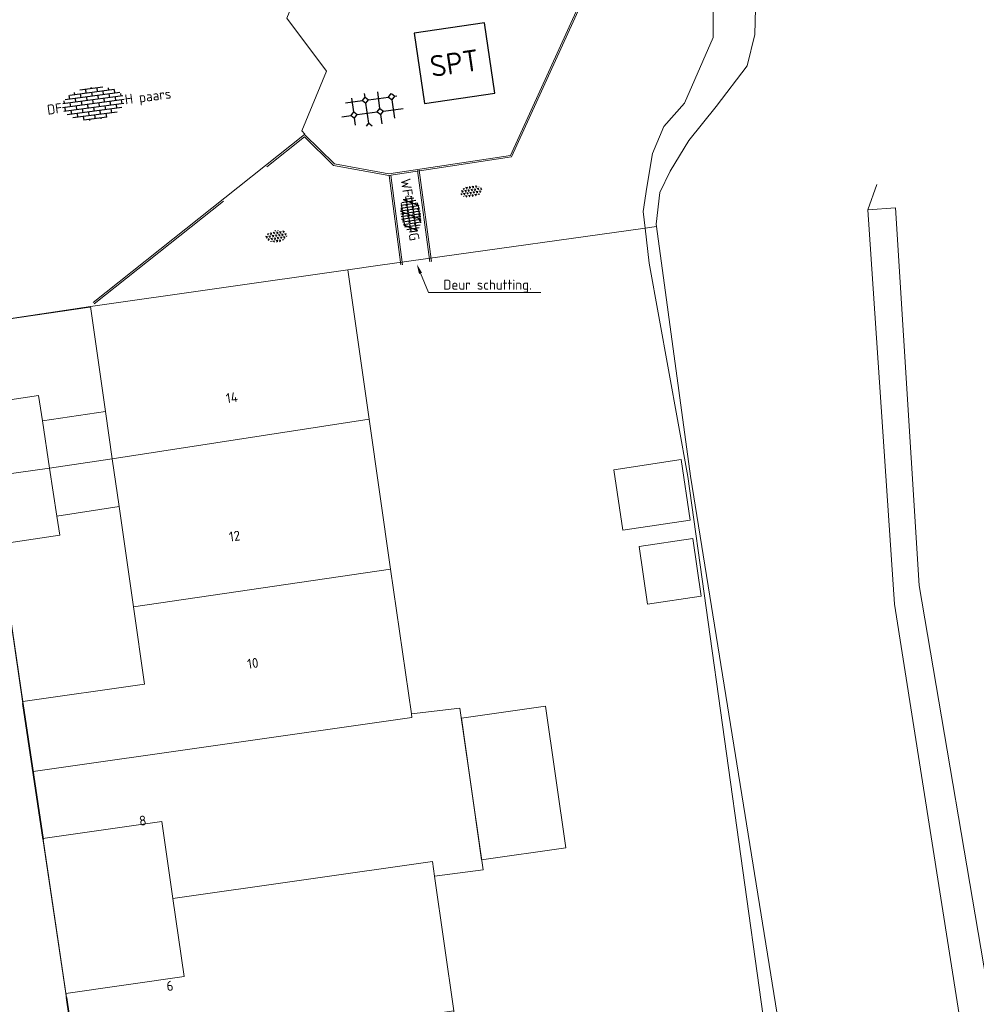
# Model space of a CAD drawing. Header units: metres. Extents: x 102746 to 103541, y 468531 to 469408.
# Tile 66 of 87: x 103076 to 103111, y 469071 to 469107. Entities that reach past the tile are written whole.
import ezdxf
from ezdxf import colors
from ezdxf.entities.mleader import LeaderData, LeaderLine
from ezdxf.enums import TextEntityAlignment as Align
from ezdxf.math import Vec2, Vec3

# ---------------------------------------------------------------- set-up
doc = ezdxf.new("R2010")
doc.units = ezdxf.units.M
doc.linetypes.add('VH-OPSLUITBAND_60X200', pattern=[12, 6, -2, 2, -2])
doc.layers.get('0').update_dxf_attribs({"lineweight": 25})
for name, color, linetype, lineweight in [('B-RO-GR-SIERPLANTSOEN-S', 90, 'Continuous', 25), ('B-RO-IE-MEUBILAIR_WEGMEUBILAIR-S', 7, 'Continuous', 25), ('B-RO-OG-BEBOUWING-G', 7, 'Continuous', 35), ('B-RO-OG-BGT-G', 253, 'Continuous', 13), ('B-RO-VH-KANTOPSLUITING_ACHTERKANTBAND-G', 253, 'Continuous', 18), ('B-RO-VH-KANTOPSLUITING_OPSLUITBAND_60X200-G', 150, 'VH-OPSLUITBAND_60X200', 18), ('B-RO-VH-VERHARDING-G', 252, 'Continuous', 18), ('B-RO-VH-VERHARDING_BETONSTRAATSTEEN-S', 252, 'Continuous', 25), ('B-RO-VH-VERHARDING_SIERBESTRATING-S', 252, 'Continuous', 25), ('B-RO-VH-VERHARDING_STRAATBAKSTEEN-S', 252, 'Continuous', 25), ('X-XX-AL-T18', 7, 'Continuous', 18)]:
    doc.layers.add(name, color=color, linetype=linetype, lineweight=lineweight)
doc.styles.add('NLCS-ISO', font='txt')
doc.styles.add('NLCS-ISO-M200-T18', font='txt', dxfattribs={"height": 0.36})

# ---------------------------------------------------------------- blocks, each defined once
blk = doc.blocks.new('SIE-WEG_SPEELTOESTEL-SO')
at = {"flags": 128}
blk.add_lwpolyline([(-0.75, -0.75), (0.75, -0.75), (0.75, 0.75), (-0.75, 0.75)], close=True, dxfattribs=at)
at = {"style": 'NLCS-ISO'}
blk.add_text('SPT', height=0.45, dxfattribs=at).set_placement((0, 0), align=Align.MIDDLE_CENTER)
blk = doc.blocks.new('SVH-BSS_DIKFORMAAT_HALFST-SO')
for p, q in [((-4.14, 1.38), (-4.14, 2.026432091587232)), ((4.061169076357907, 2.069999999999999), (-4.061169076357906, 2.069999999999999)), ((-3.105, 2.069999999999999), (-3.105, 2.485249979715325)), ((2.102528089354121, 2.759999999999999), (-2.10252808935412, 2.759999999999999)), ((-2.07, 2.76), (-2.07, 2.766779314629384)), ((-2.07, 1.38), (-2.07, 2.069999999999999)), ((-1.035, 2.07), (-1.035, 2.76)), ((1.159579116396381e-16, 2.76), (8.674204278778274e-17, 2.972868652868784)), ((3.145728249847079e-17, 1.38), (3.145728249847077e-17, 2.07)), ((1.035, 2.07), (1.034999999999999, 2.76)), ((2.07, 2.759999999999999), (2.069999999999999, 2.766779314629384)), ((2.07, 1.379999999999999), (2.069999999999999, 2.069999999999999)), ((3.105, 2.07), (3.104999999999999, 2.485249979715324)), ((4.14, 1.379999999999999), (4.139999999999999, 2.02643209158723)), ((5.50365357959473, 0.6899999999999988), (-5.503653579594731, 0.6899999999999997)), ((-5.175, 0.6900000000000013), (-5.175, 1.202059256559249)), ((-5.175, -0.6899999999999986), (-5.175, 1.332267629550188e-15)), ((5.011615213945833, 1.379999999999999), (-5.011615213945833, 1.38)), ((-4.14, 4.440892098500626e-16), (-4.14, 0.6900000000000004)), ((-3.105, 0.6899999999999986), (-3.105, 1.379999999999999)), ((-2.07, 0), (-2.07, 0.6899999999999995)), ((-1.035, 0.6900000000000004), (-1.035, 1.38)), ((-1.035, -0.6899999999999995), (-1.035, 4.440892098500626e-16)), ((-5.304334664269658e-17, 0), (-5.304334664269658e-17, 0.69)), ((1.035, 0.69), (1.034999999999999, 1.38)), ((1.035, -0.69), (1.034999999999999, 0)), ((2.07, -4.440892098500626e-16), (2.069999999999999, 0.6899999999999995)), ((3.105, 0.69), (3.104999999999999, 1.379999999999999)), ((4.14, -8.881784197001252e-16), (4.139999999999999, 0.6899999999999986)), ((5.175, 0.6899999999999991), (5.174999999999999, 1.202059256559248)), ((5.658165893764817, -1.110223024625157e-15), (-5.658165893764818, -2.220446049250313e-16)), ((5.50365357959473, -0.6900000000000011), (-5.503653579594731, -0.6900000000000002)), ((5.011615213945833, -1.380000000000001), (-5.011615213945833, -1.38)), ((-4.14, -1.379999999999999), (-4.14, -0.6899999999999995)), ((-3.105, -0.6900000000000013), (-3.105, -1.332267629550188e-15)), ((-3.105, -2.070000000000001), (-3.105, -1.380000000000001)), ((-2.07, -1.38), (-2.07, -0.6900000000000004)), ((-1.035, -2.069999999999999), (-1.035, -1.379999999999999)), ((-1.37543975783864e-16, -1.38), (-1.37543975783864e-16, -0.69)), ((1.035, -2.07), (1.034999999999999, -1.38)), ((2.07, -1.38), (2.069999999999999, -0.6900000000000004)), ((3.105, -0.69), (3.104999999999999, -4.440892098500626e-16)), ((3.105, -2.07), (3.104999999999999, -1.38)), ((4.14, -1.380000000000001), (4.139999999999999, -0.6900000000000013)), ((5.175, -0.6900000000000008), (5.174999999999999, -1.332267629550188e-15)), ((4.061169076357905, -2.070000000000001), (-4.061169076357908, -2.07)), ((2.102528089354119, -2.760000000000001), (-2.102528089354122, -2.76)), ((-2.07, -2.76), (-2.07, -2.07)), ((-1.035, -2.922709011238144), (-1.035, -2.759999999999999)), ((-2.220446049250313e-16, -2.76), (-2.220446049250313e-16, -2.07)), ((1.035, -2.922709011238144), (1.034999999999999, -2.76)), ((2.07, -2.76), (2.069999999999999, -2.07))]:
    blk.add_line(p, q)
at = {"style": 'NLCS-ISO'}
blk.add_attdef('FORMAAT', text='', height=1.8, dxfattribs=at).set_placement((-5.758165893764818, -3.33066907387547e-16), align=Align.MIDDLE_RIGHT)
blk.add_attdef('KLEUR', text='', height=1.8, dxfattribs=at).set_placement((5.758165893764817, -1.110223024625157e-15), align=Align.MIDDLE_LEFT)
at = {"style": 'NLCS-ISO', "flags": 1}
blk.add_attdef('FUNCTIE', text='', height=1.8, dxfattribs=at).set_placement((0.1159930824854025, -3.584775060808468), align=Align.MIDDLE_CENTER)
blk = doc.blocks.new('SGR-SIERPLANTSOEN-SO')
at = {"ltscale": 0.1}
h = blk.add_hatch(dxfattribs=at)
h.set_pattern_fill('GR-SIERPLANTSOEN', color=256, scale=0.1, style=0, pattern_type=2)
h.set_pattern_definition([(30, (-2.066961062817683, -1.090504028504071), (0.2886752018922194, 0.4999998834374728), [0.2, -0.8]), (90, (-1.980358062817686, -1.140504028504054), (-0.288675, 0.5), [0.2, -0.8]), (150, (-1.893755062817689, -1.090504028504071), (-0.5773502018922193, 1.165625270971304e-07), [0.2, -0.8])])
edge = h.paths.add_edge_path()
edge.add_ellipse((0, 0), major_axis=(1.980358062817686, 0), ratio=0.5254120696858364, start_angle=0, end_angle=360, ccw=False)
at = {"ltscale": 0.1, "style": 'NLCS-ISO'}
blk.add_attdef('TYPE', text='', height=0.5, dxfattribs=at).set_placement((3.470943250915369, -0.01606055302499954), align=Align.MIDDLE_CENTER)
blk = doc.blocks.new('SVH-SIERBESTRATING_01-SO')
for p, q in [((-3.367013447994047, -0.07165087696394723), (-3.367013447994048, 2.423533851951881)), ((-1.532688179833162, 1.762674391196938), (-0.9670027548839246, 2.328359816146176)), ((-0.9670134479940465, 2.328349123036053), (-0.9670134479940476, 2.982760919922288)), ((-0.9670081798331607, 2.328354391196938), (-0.4013227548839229, 1.7626689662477)), ((1.432986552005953, -0.07165087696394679), (1.432986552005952, 2.961219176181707)), ((3.267322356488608, 1.762674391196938), (3.826666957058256, 2.322018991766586)), ((3.849999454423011, 2.311357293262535), (4.398687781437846, 1.762668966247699)), ((-4.615431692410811, 1.762669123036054), (-1.532713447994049, 1.762669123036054)), ((-1.532688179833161, 1.762674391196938), (-0.9670027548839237, 1.196988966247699)), ((-0.9670134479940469, -2.471650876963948), (-0.9670134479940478, 1.196969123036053)), ((-0.967008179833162, 1.196994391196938), (-0.4013227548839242, 1.762679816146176)), ((-0.4013334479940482, 1.762669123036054), (3.267286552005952, 1.762669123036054)), ((3.267322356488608, 1.762674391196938), (3.833007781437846, 1.196988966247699)), ((3.832986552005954, -2.221008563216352), (3.832986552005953, 1.196969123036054)), ((3.833002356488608, 1.196994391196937), (4.398687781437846, 1.762679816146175)), ((4.398666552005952, 1.762669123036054), (4.777956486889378, 1.762669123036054)), ((-5.66673455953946, -0.6373308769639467), (-3.932713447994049, -0.6373308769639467)), ((-3.932693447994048, -0.6373308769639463), (-3.36700802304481, -0.07164545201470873)), ((-3.932693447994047, -0.6373308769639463), (-3.36700802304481, -1.203016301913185)), ((-3.367013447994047, -0.07165087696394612), (-2.801328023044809, -0.6373363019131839)), ((-3.367013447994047, -1.203010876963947), (-2.801328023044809, -0.6373254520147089)), ((-3.367013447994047, -2.509738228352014), (-3.367013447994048, -1.203030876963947)), ((-2.801333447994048, -0.6373308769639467), (0.8672865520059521, -0.6373308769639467)), ((0.8673170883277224, -0.6373308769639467), (1.43300251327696, -0.07164545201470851)), ((0.8673170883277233, -0.6373308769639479), (1.433002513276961, -1.203016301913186)), ((1.432986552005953, -2.924530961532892), (1.432986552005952, -1.203030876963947)), ((1.432997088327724, -0.07165087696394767), (1.998682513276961, -0.6373363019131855)), ((1.432997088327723, -1.203010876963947), (1.998682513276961, -0.6373254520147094)), ((1.998666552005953, -0.6373308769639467), (5.607970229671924, -0.6373308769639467)), ((-1.453980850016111, -2.95862881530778), (-0.967002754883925, -2.471650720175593)), ((-0.9670081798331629, -2.471656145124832), (-0.4027744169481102, -3.035889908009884))]:
    blk.add_line(p, q)
at = {"style": 'NLCS-ISO'}
blk.add_attdef('FORMAAT', text='', height=1.8, dxfattribs=at).set_placement((-7.295467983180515, 0), align=Align.MIDDLE_RIGHT)
blk.add_attdef('KLEUR', text='', height=1.800000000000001, dxfattribs=at).set_placement((7.072696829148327, 0.09634766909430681), align=Align.MIDDLE_LEFT)
at = {"style": 'NLCS-ISO', "flags": 1}
blk.add_attdef('FUNCTIE', text='', height=1.8, dxfattribs=at).set_placement((0.1159930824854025, -3.584775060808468), align=Align.MIDDLE_CENTER)
blk = doc.blocks.new('SVH-SBS_WAALFORMAAT_HALFST_KL-SO')
for p, q in [((-1, -1.665263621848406), (-1, 1.814065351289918)), ((-0.5, -1.714783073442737), (-0.5, 1.863584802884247)), ((0, -1.724311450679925), (0, 1.873113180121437)), ((0.5, -1.694495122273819), (0.5, 1.843296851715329)), ((-3.5, -0.1360799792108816), (-3.5, 0.2848817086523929)), ((-3, -0.8857282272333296), (-3, 1.034529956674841)), ((-3, 0.6099423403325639), (-2.5, 0.6099423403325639)), ((-2.983436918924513, -0.8995151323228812), (-1.465978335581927, 1.728800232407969)), ((-2.5, -1.213556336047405), (-2.5, 1.362358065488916)), ((-2, -1.427351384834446), (-2, 1.576153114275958)), ((-2, 0.6099423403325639), (-1.5, 0.6099423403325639)), ((-1.5, -1.572148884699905), (-1.5, 1.720950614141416)), ((-1.5, 1.609942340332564), (-1, 1.609942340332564)), ((-1, 0.6099423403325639), (-0.5, 0.6099423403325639)), ((-0.9642814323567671, -1.670184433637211), (1.020831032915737, 1.768131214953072)), ((-0.5, 1.609942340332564), (0, 1.609942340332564)), ((0, 0.6099423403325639), (0.5, 0.6099423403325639)), ((0.5, 1.609942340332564), (1, 1.609942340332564)), ((1, -1.623262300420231), (1, 1.772064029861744)), ((1, 0.6099423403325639), (1.5, 0.6099423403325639)), ((1.5, -1.505019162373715), (1.5, 1.653820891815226)), ((1.5, 1.609942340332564), (1.64300848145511, 1.609942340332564)), ((1.615396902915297, -1.469999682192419), (2.947117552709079, 0.8366081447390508)), ((2, -1.327924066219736), (2, 1.476725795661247)), ((2, 0.6099423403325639), (2.5, 0.6099423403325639)), ((2.5, -1.064854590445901), (2.5, 1.213656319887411)), ((3, -0.6246920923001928), (3, 0.773493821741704)), ((3, 0.6099423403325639), (3.11276982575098, 0.6099423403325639)), ((-3.408325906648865, -0.3900576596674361), (-3, -0.3900576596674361)), ((-2.5, -0.3900576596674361), (-2, -0.3900576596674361)), ((-2, -1.390057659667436), (-1.5, -1.390057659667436)), ((-1.5, -0.3900576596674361), (-1, -0.3900576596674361)), ((-1, -1.390057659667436), (-0.5, -1.390057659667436)), ((-0.5, -0.3900576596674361), (0, -0.3900576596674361)), ((0, -1.390057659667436), (0.5, -1.390057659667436)), ((0.5, -0.3900576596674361), (1, -0.3900576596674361)), ((1, -1.390057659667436), (1.5, -1.390057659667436)), ((1.5, -0.3900576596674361), (2, -0.3900576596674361)), ((2.5, -0.3900576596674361), (3, -0.3900576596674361))]:
    blk.add_line(p, q)
for centre in [(-3.25, 0.6099423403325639), (-2.25, 0.6099423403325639), (-1.25, 0.6099423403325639), (-0.75, 1.609942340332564), (-0.25, 0.6099423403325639), (0.25, 1.609942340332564), (0.75, 0.6099423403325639), (1.25, 1.609942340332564), (1.75, 0.6099423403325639), (2.75, 0.6099423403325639), (-2.75, -0.3900576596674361), (-1.75, -0.3900576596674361), (-1.25, -1.390057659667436), (-0.75, -0.3900576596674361), (-0.25, -1.390057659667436), (0.25, -0.3900576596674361), (0.75, -1.390057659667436), (1.25, -0.3900576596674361), (2.25, -0.3900576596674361)]:
    blk.add_circle(centre, 0.08813061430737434)
for centre, start, end in [((-1.75, 1.609942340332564), 166.7149408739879, 45.75541316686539), ((-2.25, -1.390057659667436), 16.11294238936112, 118.5452885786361), ((1.75, -1.390057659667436), 358.1671471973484, 220.9526485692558)]:
    blk.add_arc(centre, 0.08813061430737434, start, end)
at = {"style": 'NLCS-ISO'}
blk.add_attdef('FORMAAT', text='', height=1.8, dxfattribs=at).set_placement((-3.523289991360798, 0.07440086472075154), align=Align.MIDDLE_RIGHT)
blk.add_attdef('KLEUR', text='', height=1.8, dxfattribs=at).set_placement((3.266509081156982, 0.07440086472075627), align=Align.MIDDLE_LEFT)
at = {"style": 'NLCS-ISO', "flags": 1}
blk.add_attdef('FUNCTIE', text='', height=1.8, dxfattribs=at).set_placement((0.1159930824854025, -3.584775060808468), align=Align.MIDDLE_CENTER)

msp = doc.modelspace()

# ---------------------------------------------------------------- linework, layer by layer
at = {"layer": 'B-RO-OG-BEBOUWING-G', "linetype": 'Continuous', "elevation": -3.86459021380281}
for points in [[(103076.5473591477, 469081.9570576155), (103077.2763274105, 469077.0147568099)], [(103078.1237817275, 469071.2691374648), (103078.8474402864, 469066.3628356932)]]:
    msp.add_lwpolyline(points, dxfattribs=at)
at = {"layer": 'B-RO-OG-BGT-G', "color": 252, "flags": 128}
for points in [[(103101.594, 469110.84), (103101.617, 469106.146), (103100.574, 469103.76), (103099.817, 469102.909), (103099.406, 469101.931), (103099.2, 469100.701), (103099.073, 469099.818), (103099.143, 469099.223), (103099.554, 469099.281), (103099.543, 469099.363), (103099.67, 469100.514), (103100.049, 469101.287), (103100.728, 469102.406), (103101.722, 469103.635), (103102.843, 469105.117), (103103.127, 469106.252), (103103.251, 469110.981), (103102.243, 469110.895)], [(103108.23, 469099.952), (103107.232, 469099.881), (103108.191, 469085.558), (103111.519, 469064.439), (103112.242, 469060.57), (103113.506, 469060.781), (103111.748, 469070.65), (103109.094, 469086.233)], [(103104.682, 469061.57), (103100.69, 469090.194), (103099.293, 469097.942), (103099.143, 469099.223), (103091.162, 469098.103), (103089.44, 469097.862), (103088.344, 469097.708), (103089.121, 469092.28), (103089.9, 469086.837), (103090.653, 469081.573), (103092.416, 469081.787), (103093.254, 469075.907), (103091.496, 469075.684), (103092.198, 469070.784), (103092.953, 469065.507), (103093.74, 469060.007), (103100.45, 469061.067)], [(103100.69, 469090.194), (103104.682, 469061.57), (103105.384, 469061.653), (103100.782, 469090.215), (103099.554, 469099.281), (103099.143, 469099.223), (103099.293, 469097.942)], [(103088.344, 469097.708), (103078.999, 469096.371), (103079.544, 469092.564), (103079.792, 469090.834), (103089.121, 469092.28)], [(103078.999, 469096.371), (103074.4105001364, 469095.6795001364), (103074.948877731, 469092.8120872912), (103077.114, 469093.14), (103077.253, 469092.218), (103077.514, 469090.495), (103077.776, 469088.762), (103077.881, 469088.066), (103075.6938966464, 469087.7434115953), (103076.5369682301, 469082.0275065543), (103080.962, 469082.659), (103080.56, 469085.467), (103080.04, 469089.104), (103079.792, 469090.834), (103079.544, 469092.564)], [(103074.948877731, 469092.8120872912), (103075.3325485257, 469090.193300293), (103077.514, 469090.495), (103077.253, 469092.218), (103077.114, 469093.14)], [(103079.544, 469092.564), (103077.253, 469092.218), (103077.514, 469090.495), (103079.792, 469090.834)], [(103089.9, 469086.837), (103089.121, 469092.28), (103079.792, 469090.834), (103080.04, 469089.104), (103080.56, 469085.467)], [(103079.792, 469090.834), (103077.514, 469090.495), (103077.776, 469088.762), (103080.04, 469089.104)], [(103075.3325485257, 469090.193300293), (103075.6938966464, 469087.7434115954), (103077.881, 469088.066), (103077.776, 469088.762), (103077.514, 469090.495)], [(103100.445, 469090.81), (103100.775, 469088.612), (103098.331, 469088.245), (103098.001, 469090.443)], [(103098.331, 469088.245), (103100.775, 469088.612), (103100.445, 469090.81), (103098.001, 469090.443)], [(103100.87, 469087.942), (103101.174, 469085.848), (103099.223, 469085.566), (103098.92, 469087.66)], [(103099.223, 469085.566), (103101.174, 469085.848), (103100.87, 469087.942), (103098.92, 469087.66)], [(103080.56, 469085.467), (103080.962, 469082.659), (103076.5371594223, 469082.0262102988), (103076.9121704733, 469079.483688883), (103090.671, 469081.447), (103090.653, 469081.573), (103089.9, 469086.837)], [(103077.2711829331, 469077.0496356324), (103081.594, 469077.667), (103081.995, 469074.865), (103091.42, 469076.213), (103091.496, 469075.684), (103093.254, 469075.907), (103092.416, 469081.787), (103090.653, 469081.573), (103090.671, 469081.447), (103076.9121704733, 469079.483688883)], [(103093.202, 469076.27), (103096.256, 469076.706), (103095.521, 469081.859), (103092.468, 469081.424)], [(103081.995, 469074.865), (103081.594, 469077.667), (103077.2711829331, 469077.0496356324), (103078.1015392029, 469071.4199386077), (103082.4, 469072.034)], [(103078.483896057, 469068.8276136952), (103092.198, 469070.784), (103091.496, 469075.684), (103091.42, 469076.213), (103081.995, 469074.865), (103082.4, 469072.034), (103078.1015392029, 469071.4199386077)]]:
    msp.add_lwpolyline(points, close=True, dxfattribs=at)
for points in [[(103103.251, 469110.981), (103103.127, 469106.252), (103102.843, 469105.117), (103101.722, 469103.635), (103100.728, 469102.406), (103100.049, 469101.287), (103099.67, 469100.514), (103099.543, 469099.363), (103099.554, 469099.281), (103100.782, 469090.215), (103105.384, 469061.653), (103105.43, 469061.368), (103106.684, 469050.959), (103107.203, 469049.871), (103108.039, 469048.924), (103108.669, 469048.387), (103109.221, 469047.961), (103110.435, 469047.771), (103113.21, 469047.911)], [(103111.519, 469064.439), (103108.191, 469085.558), (103107.232, 469099.881), (103107.232, 469099.881), (103107.5544802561, 469100.80125)]]:
    msp.add_lwpolyline(points, dxfattribs=at)
at = {"layer": 'B-RO-VH-KANTOPSLUITING_ACHTERKANTBAND-G', "linetype": 'Continuous'}
for points, elevation in [([(103079.097333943, 469096.517951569), (103086.773066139, 469102.614043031), (103087.855132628, 469101.551374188), (103089.837513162, 469101.190381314), (103094.252847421, 469101.862783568), (103097.077766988, 469108.050617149), (103098.897377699, 469110.308188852), (103101.632964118, 469110.795758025)], -3.93695800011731), ([(103090.87371617, 469101.3153715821), (103091.326730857, 469097.996713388)], -3.96809034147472), ([(103090.333812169, 469097.891342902), (103089.904337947, 469101.136583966)], -3.8128075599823)]:
    msp.add_lwpolyline(points, dxfattribs=dict(at, elevation=elevation))
at = {"layer": 'B-RO-VH-KANTOPSLUITING_OPSLUITBAND_60X200-G'}
for points, elevation in [([(103079.1346493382, 469096.470966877), (103086.7688579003, 469102.534080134), (103087.826245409, 469101.495647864), (103089.8366311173, 469101.1295552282), (103094.2939546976, 469101.8083519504), (103097.1292155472, 469108.018837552), (103098.9300055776, 469110.2530586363), (103101.6434921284, 469110.7366889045)], -3.93695800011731), ([(103090.9331648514, 469101.3234866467), (103091.3861795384, 469098.0048284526)], -3.96809034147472), ([(103090.2743307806, 469097.883471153), (103089.8448565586, 469101.128712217)], -3.8128075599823)]:
    msp.add_lwpolyline(points, dxfattribs=dict(at, elevation=elevation))
at = {"layer": 'B-RO-VH-VERHARDING-G', "linetype": 'Continuous'}
for points, elevation in [([(103086.778101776, 469102.6288336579), (103086.670294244, 469102.754940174), (103087.570651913, 469104.914445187), (103086.123716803, 469106.839177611), (103087.20591543, 469109.487877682), (103086.315240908, 469110.733383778), (103087.685793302, 469114.2288744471), (103085.648384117, 469116.8774100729), (103086.323149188, 469118.576440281), (103084.244381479, 469121.344712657), (103082.572599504, 469121.086445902), (103081.84689999, 469119.371125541), (103081.346044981, 469119.290803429)], -3.97427009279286), ([(103078.977186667, 469096.344271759), (103074.410633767, 469095.679519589), (103074.968727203, 469092.706341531)], -3.92837002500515)]:
    msp.add_lwpolyline(points, dxfattribs=dict(at, elevation=elevation))
at = {"layer": 'B-RO-VH-VERHARDING-G', "elevation": -3.86459021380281, "flags": 128}
for points in [[(103076.5473591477, 469081.9570576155), (103075.695866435, 469087.7300567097)], [(103078.1237817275, 469071.2691374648), (103077.2763274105, 469077.0147568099)]]:
    msp.add_lwpolyline(points, dxfattribs=at)

# ---------------------------------------------------------------- block references
at = {"layer": 'B-RO-GR-SIERPLANTSOEN-S', "xscale": 0.2000000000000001, "yscale": 0.2000000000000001, "zscale": 0.2000000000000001, "rotation": 8.40720500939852}
for p in [(103092.833039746, 469100.5465616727), (103085.7566334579, 469098.9255319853)]:
    msp.add_blockref('SGR-SIERPLANTSOEN-SO', p, dxfattribs=at)
at = {"layer": 'B-RO-IE-MEUBILAIR_WEGMEUBILAIR-S', "xscale": 1.719888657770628, "yscale": 1.719888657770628, "zscale": 1.719888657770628, "rotation": 8.372328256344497}
msp.add_blockref('SIE-WEG_SPEELTOESTEL-SO', (103092.2152006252, 469105.2097981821, -3.240000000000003), dxfattribs=at)
at = {"layer": 'B-RO-VH-VERHARDING_BETONSTRAATSTEEN-S', "xscale": 0.2, "yscale": 0.2, "zscale": 0.2, "rotation": 7.574987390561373}
msp.add_blockref('SVH-BSS_DIKFORMAAT_HALFST-SO', (103079.1041428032, 469103.7377320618), dxfattribs=at).add_auto_attribs({'FORMAAT': 'DF', 'KLEUR': 'H paars'})
at = {"layer": 'B-RO-VH-VERHARDING_SIERBESTRATING-S', "xscale": 0.2000000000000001, "yscale": 0.2000000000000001, "zscale": 0.2000000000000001, "rotation": 7.749719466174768}
msp.add_blockref('SVH-SIERBESTRATING_01-SO', (103089.2267575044, 469103.5441074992), dxfattribs=at)
at = {"layer": 'B-RO-VH-VERHARDING_STRAATBAKSTEEN-S', "xscale": 0.2, "yscale": 0.2, "zscale": 0.2, "rotation": 278.3813581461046}
msp.add_blockref('SVH-SBS_WAALFORMAAT_HALFST_KL-SO', (103090.6192895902, 469099.6951657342), dxfattribs=at).add_auto_attribs({'FORMAAT': 'WF', 'KLEUR': 'G'})

# ---------------------------------------------------------------- texts
at = {"layer": 'B-RO-OG-BGT-G', "color": 252, "style": 'NLCS-ISO-M200-T18'}
for s, p in [('14', (103084.134, 469093.065)), ('12', (103084.234, 469088.033)), ('10', (103084.895, 469083.414)), ('8', (103080.896, 469077.699)), ('6', (103081.882, 469071.697))]:
    msp.add_text(s, height=0.36, rotation=8.099999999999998, dxfattribs=at).set_placement(p, align=Align.MIDDLE)

# ---------------------------------------------------------------- leaders
at = {"layer": 'X-XX-AL-T18'}
ml = msp.add_multileader_mtext('Standard', dxfattribs=at)
ml.set_content('Deur schutting.', color=256, style='NLCS-ISO-M200-T18')
ml.set_leader_properties(color=256, linetype='ByLayer', lineweight=-1)
ml.build(insert=Vec2(0, 0))
ml.multileader.update_dxf_attribs({"text_left_attachment_type": 5, "text_right_attachment_type": 5, "dogleg_length": 0.36, "arrow_head_size": 0.36})
ctx = ml.context
ctx.base_point, ctx.char_height, ctx.arrow_head_size, ctx.landing_gap_size, ctx.plane_origin = Vec3(103091.6307410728, 469096.8763732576, -3.811), 0.36, 0.36, 0.18, Vec3(103090.8484802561, 469097.91025, -3.811)
ctx.left_attachment, ctx.right_attachment = 5, 5
notes = []
notes.append((ctx, [(0, (1, 1, 0), (103091.2707410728, 469096.8763732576, -3.811), (1, 0), 0.36, [(0, [(103090.8484802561, 469097.91025, -3.811)], 0, [])])]))
ctx.mtext.insert, ctx.mtext.flow_direction = Vec3(103091.8107410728, 469097.3443732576, -3.811), 5
for ctx, leaders in notes:
    for number, flags, end, landing, length, lines in leaders:
        leader = LeaderData()
        leader.index, (leader.has_last_leader_line, leader.has_dogleg_vector, leader.attachment_direction) = number, flags
        leader.last_leader_point, leader.dogleg_vector, leader.dogleg_length = Vec3(end), Vec3(landing), length
        for number, points, colour, breaks in lines:
            line = LeaderLine()
            line.index, line.vertices, line.color, line.breaks = number, Vec3.list(points), colors.encode_raw_color(colour), breaks
            leader.lines.append(line)
        ctx.leaders.append(leader)

doc.saveas('drawing.dxf')
